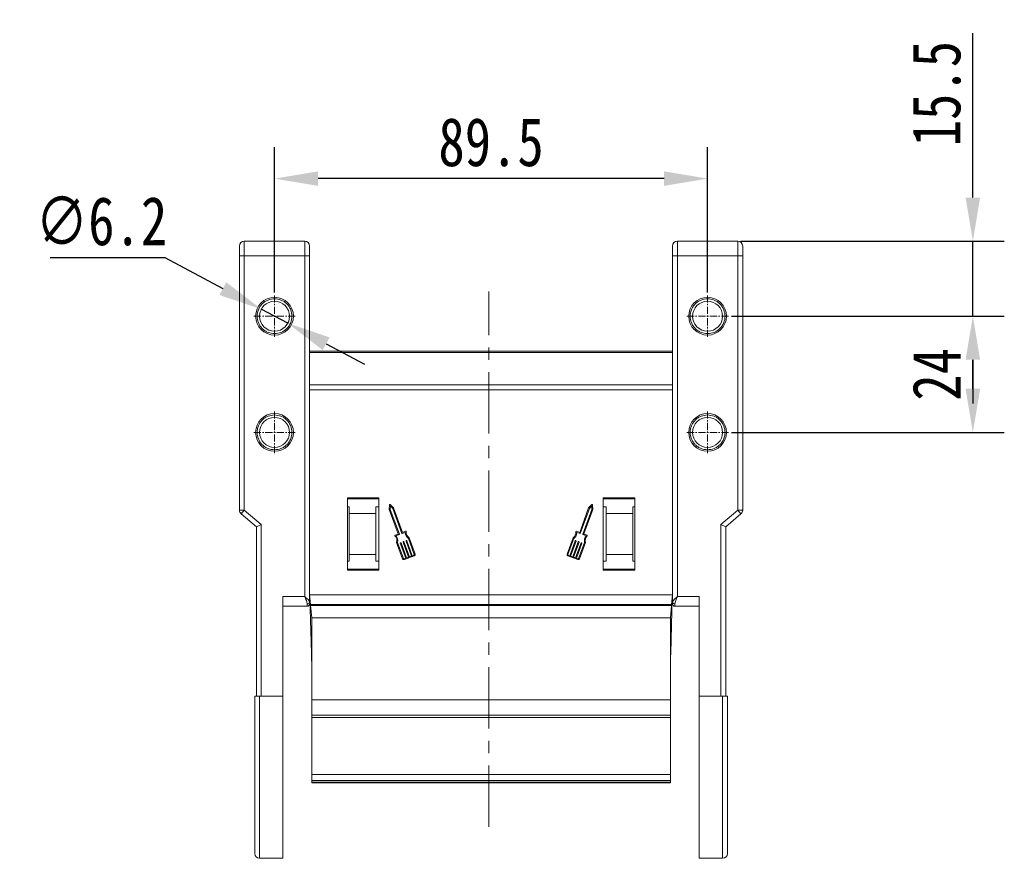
# Model space of a CAD drawing. Header units: millimetres. Extents: x 3698 to 5159, y 261 to 1294.
# Tile 6 of 46: x 3863 to 4067, y 825 to 998. Entities that reach past the tile are written whole.
import ezdxf

# ---------------------------------------------------------------- set-up
doc = ezdxf.new("R2010")
doc.units = ezdxf.units.MM
doc.linetypes.add('CENTER', pattern=[0.6, 0.375, -0.075, 0.075, -0.075])
doc.linetypes.add('CENTERX2', pattern=[20.32, 12.7, -2.54, 2.54, -2.54])
doc.styles.get("Standard").update_dxf_attribs({"font": '仿宋_GB2312.ttf', "width": 0.8})
doc.dimstyles.new('ISO-45.1', dxfattribs={"dimtxt": 10, "dimasz": 9, "dimexe": 6.5, "dimexo": 0.625, "dimgap": 2.5, "dimtad": 1, "dimtoh": 1, "dimdsep": 46, "dimtxsty": 'Standard', "dimcen": 2.5, "dimadec": 0, "dimazin": 0, "dimtfac": 1, "dimtmove": 0, "dimatfit": 3, "dimfxl": 0, "dimarcsym": 0})
doc.dimstyles.new('副本 ISO-45.1', dxfattribs={"dimtxt": 10, "dimasz": 9, "dimexe": 6.5, "dimexo": 0.625, "dimgap": 2.5, "dimtad": 1, "dimdsep": 46, "dimtxsty": 'Standard', "dimcen": 2.5, "dimadec": 0, "dimazin": 0, "dimtfac": 1, "dimtmove": 0, "dimatfit": 3, "dimfxl": 0, "dimarcsym": 0})

# ---------------------------------------------------------------- blocks, each defined once
blk = doc.blocks.new('*D1935')
at = {"color": 0, "lineweight": -2}
for p, q in [((4010.13, 936.58), (4066.54, 936.58)), ((4060.04, 921.58), (4060.04, 927.58)), ((4010.13, 912.58), (4066.54, 912.58))]:
    blk.add_line(p, q, dxfattribs=at)
at = {"color": 0, "lineweight": 9}
for points in [[(4058.54, 927.58), (4061.54, 927.58), (4060.04, 936.58)], [(4058.54, 921.58), (4061.54, 921.58), (4060.04, 912.58)]]:
    blk.add_solid(points, dxfattribs=at)
at = {"layer": 'Defpoints', "color": 0, "lineweight": 9}
for p in [(4009.51, 936.58), (4060.04, 936.58), (4009.51, 912.58)]:
    blk.add_point(p, dxfattribs=at)
at = {"color": 0, "lineweight": 9, "insert": (4052.54, 924.58), "char_height": 10, "attachment_point": 5, "rotation": 90}
blk.add_mtext('24', dxfattribs=at)
blk = doc.blocks.new('*D1936')
at = {"color": 0, "lineweight": -2}
for p, q in [((4060.04, 961.08), (4060.04, 995.06)), ((4012.09, 952.08), (4066.54, 952.08)), ((4060.04, 936.58), (4060.04, 952.08)), ((4010.13, 936.58), (4066.54, 936.58)), ((4060.04, 927.58), (4060.04, 918.58))]:
    blk.add_line(p, q, dxfattribs=at)
at = {"color": 0, "lineweight": 9}
for points in [[(4058.54, 961.08), (4061.54, 961.08), (4060.04, 952.08)], [(4058.54, 927.58), (4061.54, 927.58), (4060.04, 936.58)]]:
    blk.add_solid(points, dxfattribs=at)
at = {"layer": 'Defpoints', "color": 0, "lineweight": 9}
for p in [(4011.47, 952.08), (4060.04, 952.08), (4009.51, 936.58)]:
    blk.add_point(p, dxfattribs=at)
at = {"color": 0, "lineweight": 9, "insert": (4052.54, 982.57), "char_height": 10, "attachment_point": 5, "rotation": 90}
blk.add_mtext('15.5', dxfattribs=at)
blk = doc.blocks.new('*D1937')
at = {"color": 0, "lineweight": -2}
for p, q in [((3915.72, 941.5), (3915.72, 971.51)), ((4005.22, 941.5), (4005.22, 971.51)), ((3996.22, 965.01), (3924.72, 965.01))]:
    blk.add_line(p, q, dxfattribs=at)
at = {"color": 0, "lineweight": 9}
for points in [[(3924.72, 966.51), (3924.72, 963.51), (3915.72, 965.01)], [(3996.22, 966.51), (3996.22, 963.51), (4005.22, 965.01)]]:
    blk.add_solid(points, dxfattribs=at)
at = {"layer": 'Defpoints', "color": 0, "lineweight": 9}
for p in [(3915.72, 965.01), (3915.72, 940.87), (4005.22, 940.87)]:
    blk.add_point(p, dxfattribs=at)
at = {"color": 0, "lineweight": 9, "insert": (3960.47, 972.51), "char_height": 10, "attachment_point": 5}
blk.add_mtext('89.5', dxfattribs=at)
blk = doc.blocks.new('*D1949')
at = {"color": 0, "lineweight": -2}
for p, q in [((3869.33, 948.68), (3893.03, 948.68)), ((3893.03, 948.68), (3905.04, 942.28)), ((3918.45, 935.13), (3912.98, 938.04)), ((3926.39, 930.89), (3934.34, 926.65))]:
    blk.add_line(p, q, dxfattribs=at)
at = {"color": 0, "lineweight": 9}
for points in [[(3905.75, 943.6), (3904.34, 940.96), (3912.98, 938.04)], [(3927.1, 932.21), (3925.69, 929.57), (3918.45, 935.13)]]:
    blk.add_solid(points, dxfattribs=at)
at = {"layer": 'Defpoints', "color": 0, "lineweight": 9}
for p in [(3912.98, 938.04), (3918.45, 935.13)]:
    blk.add_point(p, dxfattribs=at)
at = {"color": 0, "lineweight": 9, "insert": (3879.93, 956.18), "char_height": 10, "attachment_point": 5}
blk.add_mtext('∅6.2', dxfattribs=at)

msp = doc.modelspace()

# ---------------------------------------------------------------- linework, layer by layer
at = {"color": 7, "linetype": 'Continuous', "lineweight": 15}
for p, q in [((3909.468, 952.084), (3909.468, 949.084)), ((3921.968, 952.084), (3909.468, 952.084)), ((3921.968, 952.084), (3921.968, 949.084)), ((3998.968, 949.084), (3998.968, 952.084)), ((4011.468, 952.084), (3998.968, 952.084)), ((4011.468, 949.084), (4011.468, 952.084)), ((3908.468, 949.084), (3909.468, 949.084)), ((3908.468, 949.084), (3908.468, 896.544)), ((3909.468, 896.544), (3909.468, 949.084)), ((3909.468, 949.084), (3921.968, 949.084)), ((3921.968, 949.084), (3921.968, 878.647)), ((3921.968, 949.084), (3922.968, 949.084)), ((3922.968, 877.529), (3922.968, 949.084)), ((3997.968, 949.084), (3997.968, 877.529)), ((3998.968, 949.084), (3997.968, 949.084)), ((3998.968, 878.647), (3998.968, 949.084)), ((3998.968, 949.084), (4011.468, 949.084)), ((4011.468, 949.084), (4011.468, 896.544)), ((4012.468, 949.084), (4011.468, 949.084)), ((4012.468, 896.544), (4012.468, 949.084)), ((3960.016, 929.375), (3922.968, 929.375)), ((3960.016, 929.075), (3922.968, 929.075)), ((3997.968, 929.375), (3960.016, 929.375)), ((3997.968, 929.075), (3960.016, 929.075)), ((3960.016, 922.375), (3922.968, 922.375)), ((3997.968, 922.375), (3960.016, 922.375)), ((3922.968, 921.375), (3960.016, 921.375)), ((3960.016, 921.375), (3997.968, 921.375)), ((3937.268, 899.084), (3930.768, 899.084)), ((3930.768, 899.084), (3930.768, 884.084)), ((3930.768, 898.834), (3937.268, 898.834)), ((3937.268, 884.084), (3937.268, 899.084)), ((3939.491, 897.602), (3939.442, 896.652)), ((3939.626, 896.68), (3939.662, 897.378)), ((3940.299, 896.965), (3939.649, 897.66)), ((3939.662, 897.378), (3940.14, 896.868)), ((3981.287, 897.66), (3980.637, 896.965)), ((3981.273, 897.378), (3980.795, 896.868)), ((3981.309, 896.68), (3981.273, 897.378)), ((3981.493, 896.652), (3981.444, 897.602)), ((3983.668, 899.084), (3983.668, 884.084)), ((3990.168, 899.084), (3983.668, 899.084)), ((3983.668, 898.834), (3990.168, 898.834)), ((3990.168, 884.084), (3990.168, 899.084)), ((3909.468, 896.544), (3908.468, 896.544)), ((3909.468, 896.544), (3908.817, 895.785)), ((3908.817, 895.785), (3911.968, 893.084)), ((3912.968, 893.544), (3909.468, 896.544)), ((3930.768, 897.198), (3931.168, 897.198)), ((3931.168, 895.834), (3931.168, 897.198)), ((3936.668, 895.834), (3931.168, 895.834)), ((3931.168, 895.834), (3931.168, 887.334)), ((3937.268, 897.198), (3936.668, 897.198)), ((3936.668, 897.198), (3936.668, 895.834)), ((3936.668, 895.834), (3936.668, 887.334)), ((3939.442, 896.652), (3941.278, 891.628)), ((3941.512, 891.519), (3939.626, 896.68)), ((3940.14, 896.868), (3942.026, 891.707)), ((3942.15, 891.898), (3940.299, 896.965)), ((3980.637, 896.965), (3978.785, 891.898)), ((3980.795, 896.868), (3978.91, 891.707)), ((3979.424, 891.519), (3981.309, 896.68)), ((3979.658, 891.628), (3981.493, 896.652)), ((3984.268, 897.198), (3983.668, 897.198)), ((3984.268, 895.834), (3984.268, 897.198)), ((3989.768, 895.834), (3984.268, 895.834)), ((3984.268, 887.334), (3984.268, 895.834)), ((3989.768, 897.198), (3990.168, 897.198)), ((3989.768, 897.198), (3989.768, 895.834)), ((3989.768, 887.334), (3989.768, 895.834)), ((4011.468, 896.544), (4007.968, 893.544)), ((4008.968, 893.084), (4012.119, 895.785)), ((4011.468, 896.544), (4012.468, 896.544)), ((4012.119, 895.785), (4011.468, 896.544)), ((3911.968, 893.084), (3912.968, 893.544)), ((3912.968, 858.084), (3912.968, 893.544)), ((4007.968, 893.544), (4007.968, 858.084)), ((4008.968, 893.084), (4007.968, 893.544)), ((3911.968, 893.084), (3911.968, 858.084)), ((3941.251, 891.569), (3940.631, 891.343)), ((3940.822, 891.219), (3941.485, 891.461)), ((3942.084, 891.68), (3942.746, 891.922)), ((3942.813, 892.14), (3942.15, 891.898)), ((3978.785, 891.898), (3978.123, 892.14)), ((3978.851, 891.68), (3978.189, 891.922)), ((3980.113, 891.219), (3979.451, 891.461)), ((3980.305, 891.343), (3979.685, 891.569)), ((4008.968, 858.084), (4008.968, 893.084)), ((3940.954, 889.856), (3942.196, 886.459)), ((3942.367, 886.521), (3941.145, 889.865)), ((3941.692, 889.697), (3942.826, 886.592)), ((3941.805, 889.787), (3941.719, 889.756)), ((3942.998, 886.655), (3941.863, 889.76)), ((3942.292, 889.916), (3943.426, 886.811)), ((3942.404, 890.006), (3942.319, 889.975)), ((3943.597, 886.874), (3942.463, 889.979)), ((3942.891, 890.135), (3944.026, 887.03)), ((3943.004, 890.225), (3942.918, 890.194)), ((3944.197, 887.093), (3943.063, 890.198)), ((3943.372, 890.679), (3944.594, 887.335)), ((3944.765, 887.398), (3943.524, 890.795)), ((3977.412, 890.795), (3976.17, 887.398)), ((3977.563, 890.679), (3976.342, 887.335)), ((3976.739, 887.093), (3977.873, 890.198)), ((3978.044, 890.135), (3976.91, 887.03)), ((3977.338, 886.874), (3978.473, 889.979)), ((3978.644, 889.916), (3977.51, 886.811)), ((3977.932, 890.225), (3978.017, 890.194)), ((3977.938, 886.655), (3979.072, 889.76)), ((3979.244, 889.697), (3978.109, 886.592)), ((3978.531, 890.006), (3978.617, 889.975)), ((3978.569, 886.521), (3979.791, 889.865)), ((3978.74, 886.459), (3979.981, 889.856)), ((3979.131, 889.787), (3979.216, 889.756)), ((3931.168, 887.334), (3936.668, 887.334)), ((3931.168, 885.971), (3931.168, 887.334)), ((3936.668, 887.334), (3936.668, 885.971)), ((3944.54, 887.218), (3944.197, 887.093)), ((3976.396, 887.218), (3976.739, 887.093)), ((3984.268, 887.334), (3989.768, 887.334)), ((3984.268, 885.971), (3984.268, 887.334)), ((3989.768, 887.334), (3989.768, 885.971)), ((3931.168, 885.971), (3930.768, 885.971)), ((3936.668, 885.971), (3937.268, 885.971)), ((3942.826, 886.592), (3942.484, 886.467)), ((3942.546, 886.296), (3944.602, 887.047)), ((3943.426, 886.811), (3942.998, 886.655)), ((3944.026, 887.03), (3943.597, 886.874)), ((3976.333, 887.047), (3978.389, 886.296)), ((3976.91, 887.03), (3977.338, 886.874)), ((3977.51, 886.811), (3977.938, 886.655)), ((3978.109, 886.592), (3978.452, 886.467)), ((3983.668, 885.971), (3984.268, 885.971)), ((3990.168, 885.971), (3989.768, 885.971)), ((3937.268, 884.334), (3930.768, 884.334)), ((3930.768, 884.084), (3937.268, 884.084)), ((3990.168, 884.334), (3983.668, 884.334)), ((3983.668, 884.084), (3990.168, 884.084)), ((3917.468, 878.647), (3917.468, 858.084)), ((3921.968, 878.647), (3917.468, 878.647)), ((3922.468, 876.647), (3922.468, 877.157)), ((3960.016, 879.044), (3922.968, 879.044)), ((3922.968, 879.044), (3923.155, 877.046)), ((3922.968, 877.264), (3922.968, 877.529)), ((3923.02, 878.488), (3923.344, 866.936)), ((3923.155, 877.046), (3960.016, 877.046)), ((3923.155, 877.046), (3923.174, 876.844)), ((3997.968, 879.044), (3960.016, 879.044)), ((3960.016, 877.046), (3997.78, 877.046)), ((3997.591, 866.936), (3997.916, 878.488)), ((3997.762, 876.844), (3997.78, 877.046)), ((3997.78, 877.046), (3997.968, 879.044)), ((3998.468, 877.157), (3998.468, 876.647)), ((4003.468, 878.647), (3998.968, 878.647)), ((4003.468, 858.084), (4003.468, 878.647)), ((3917.468, 876.647), (3922.468, 876.647)), ((3923.174, 876.844), (3960.016, 876.844)), ((3923.174, 876.844), (3923.418, 874.245)), ((3960.016, 876.844), (3997.762, 876.844)), ((3997.518, 874.245), (3997.762, 876.844)), ((3998.468, 876.647), (4003.468, 876.647)), ((3960.016, 874.245), (3923.418, 874.245)), ((3923.418, 874.245), (3923.418, 857.335)), ((3997.518, 874.245), (3960.016, 874.245)), ((3997.518, 857.335), (3997.518, 874.245)), ((3923.365, 866.189), (3923.344, 866.936)), ((3923.344, 866.936), (3923.418, 866.936)), ((3997.518, 866.936), (3997.591, 866.936)), ((3997.591, 866.936), (3997.57, 866.189)), ((3923.365, 866.189), (3923.418, 864.323)), ((3923.418, 866.189), (3923.365, 866.189)), ((3997.518, 864.323), (3997.57, 866.189)), ((3997.57, 866.189), (3997.518, 866.189)), ((3912.968, 858.084), (3912.618, 858.084)), ((3912.618, 858.084), (3912.618, 824.584)), ((3917.468, 858.084), (3912.968, 858.084)), ((3917.468, 858.084), (3917.468, 824.584)), ((3960.016, 857.335), (3923.418, 857.335)), ((3923.418, 857.335), (3923.418, 854.144)), ((3997.518, 857.335), (3960.016, 857.335)), ((3997.518, 854.144), (3997.518, 857.335)), ((4007.968, 858.084), (4003.468, 858.084)), ((4003.468, 824.584), (4003.468, 858.084)), ((4008.318, 858.084), (4007.968, 858.084)), ((4008.318, 824.584), (4008.318, 858.084)), ((3923.418, 854.144), (3960.016, 854.144)), ((3923.418, 854.144), (3923.418, 853.685)), ((3923.418, 853.685), (3923.418, 841.907)), ((3923.418, 853.685), (3960.016, 853.685)), ((3960.016, 854.144), (3997.518, 854.144)), ((3960.016, 853.685), (3997.518, 853.685)), ((3997.518, 853.685), (3997.518, 854.144)), ((3997.518, 841.907), (3997.518, 853.685)), ((3923.418, 841.907), (3923.418, 840.649)), ((3960.016, 841.907), (3923.418, 841.907)), ((3923.418, 840.649), (3960.016, 840.649)), ((3923.418, 840.649), (3923.418, 840.339)), ((3997.518, 841.907), (3960.016, 841.907)), ((3960.016, 840.649), (3997.518, 840.649)), ((3997.518, 840.649), (3997.518, 841.907)), ((3997.518, 840.339), (3997.518, 840.649)), ((3960.016, 840.339), (3923.418, 840.339)), ((3923.418, 840.339), (3923.418, 840.21)), ((3923.418, 840.21), (3960.016, 840.21)), ((3997.518, 840.339), (3960.016, 840.339)), ((3960.016, 840.21), (3997.518, 840.21)), ((3997.518, 840.21), (3997.518, 840.339)), ((3912.618, 824.584), (3917.468, 824.584)), ((4003.468, 824.584), (4008.318, 824.584))]:
    msp.add_line(p, q, dxfattribs=at)
at = {"color": 1, "linetype": 'CENTER', "lineweight": 9, "ltscale": 3.9624}
for p, q in [((3915.718, 932.294), (3915.718, 940.874)), ((4005.218, 932.294), (4005.218, 940.874)), ((3911.428, 936.584), (3920.008, 936.584)), ((4000.928, 936.584), (4009.508, 936.584)), ((3915.718, 908.294), (3915.718, 916.874)), ((4005.218, 908.294), (4005.218, 916.874)), ((3911.428, 912.584), (3920.008, 912.584)), ((4000.928, 912.584), (4009.508, 912.584))]:
    msp.add_line(p, q, dxfattribs=at)
at = {"color": 1, "linetype": 'CENTERX2', "lineweight": 13}
msp.add_line((3960.016, 831.058), (3960.016, 941.663), dxfattribs=at)
at = {"color": 7, "linetype": 'Continuous', "lineweight": 15}
for centre, radius in [((3915.718, 936.584), 3.9), ((4005.218, 936.584), 3.9), ((3915.718, 936.584), 3.1), ((4005.218, 936.584), 3.1), ((3915.718, 912.584), 3.9), ((4005.218, 912.584), 3.9), ((3915.718, 912.584), 3.1), ((4005.218, 912.584), 3.1)]:
    msp.add_circle(centre, radius, dxfattribs=at)
for centre, radius, start, end in [((3909.468, 951.084), 1, 90, 180), ((3921.968, 951.084), 1, 0, 90), ((3998.968, 951.084), 1, 90, 180), ((4011.468, 951.084), 1, 0, 90), ((3939.582, 897.597), 0.0912, 43.09192, 177.049), ((3981.353, 897.597), 0.0912, 2.951, 136.90808), ((3909.468, 896.544), 1, 180, 229.39871), ((4011.468, 896.544), 1, 310.60129, 0), ((3940.662, 891.257), 0.0912, 110.07046, 225.58546), ((3941.235, 891.612), 0.0456, 290.07046, 20.07046), ((3941.469, 891.503), 0.0456, 290.07046, 20.07046), ((3942.069, 891.722), 0.0456, 200.07046, 290.07046), ((3944.284, 891.917), 1.538, 179.8338, 233.62975), ((3942.844, 892.054), 0.0912, 354.55545, 110.07046), ((3944.284, 891.917), 1.355, 174.55545, 235.88812), ((3976.651, 891.917), 1.355, 304.11188, 5.44455), ((3976.651, 891.917), 1.538, 306.37025, 0.1662), ((3978.091, 892.054), 0.0912, 69.92954, 185.44455), ((3978.867, 891.722), 0.0456, 249.92954, 339.92954), ((3979.467, 891.503), 0.0456, 159.92954, 249.92954), ((3979.701, 891.612), 0.0456, 159.92954, 249.92954), ((3980.273, 891.257), 0.0912, 314.41454, 69.92954), ((3939.65, 890.224), 1.355, 344.2528, 45.58546), ((3939.65, 890.224), 1.538, 346.51116, 40.30711), ((3941.735, 889.713), 0.0456, 110.07046, 200.07046), ((3941.82, 889.744), 0.0456, 20.07046, 110.07046), ((3942.334, 889.932), 0.0456, 110.07046, 200.07046), ((3942.42, 889.963), 0.0456, 20.07046, 110.07046), ((3942.934, 890.151), 0.0456, 110.07046, 200.07046), ((3943.02, 890.182), 0.0456, 20.07046, 110.07046), ((3977.916, 890.182), 0.0456, 69.92954, 159.92954), ((3978.002, 890.151), 0.0456, 339.92954, 69.92954), ((3978.516, 889.963), 0.0456, 69.92954, 159.92954), ((3978.601, 889.932), 0.0456, 339.92954, 69.92954), ((3979.115, 889.744), 0.0456, 69.92954, 159.92954), ((3979.201, 889.713), 0.0456, 339.92954, 69.92954), ((3981.286, 890.224), 1.538, 139.69289, 193.48884), ((3981.286, 890.224), 1.355, 134.41454, 195.7472), ((3944.508, 887.304), 0.0912, 290.07046, 20.07046), ((3944.508, 887.304), 0.274, 290.07046, 20.07046), ((3976.427, 887.304), 0.274, 159.92954, 249.92954), ((3976.427, 887.304), 0.0912, 159.92954, 249.92954), ((3942.452, 886.553), 0.274, 200.07046, 290.07046), ((3942.452, 886.553), 0.0912, 200.07046, 290.07046), ((3978.483, 886.553), 0.274, 249.92954, 339.92954), ((3978.483, 886.553), 0.0912, 249.92954, 339.92954), ((3922.523, 877.604), 0.451, 262.91865, 350.4798), ((3922.468, 877.147), 0.5, 270, 0), ((3998.412, 877.604), 0.451, 189.5202, 277.08135), ((3998.468, 877.147), 0.5, 180, 270), ((3912.618, 825.584), 1, 180, 270), ((4008.318, 825.584), 1, 270, 0)]:
    msp.add_arc(centre, radius, start, end, dxfattribs=at)
for points, knots in [([(3908.468, 951.084), (3908.468, 951.057), (3908.468, 951.016), (3908.468, 950.767), (3908.468, 950.508), (3908.468, 950.19), (3908.468, 949.724), (3908.468, 949.336), (3908.468, 949.084)], [0, 0, 0, 0, 0.2394429, 0.3698071, 0.5000001, 0.6303641, 0.7605571, 1, 1, 1, 1]), ([(3922.968, 949.084), (3922.968, 949.336), (3922.968, 949.724), (3922.968, 950.19), (3922.968, 950.508), (3922.968, 950.767), (3922.968, 951.016), (3922.968, 951.057), (3922.968, 951.084)], [0, 0, 0, 0, 0.2394429, 0.3696359, 0.4999999, 0.6301929, 0.7605571, 1, 1, 1, 1]), ([(3997.968, 951.084), (3997.968, 951.057), (3997.968, 951.016), (3997.968, 950.767), (3997.968, 950.509), (3997.968, 950.19), (3997.968, 949.724), (3997.968, 949.336), (3997.968, 949.084)], [0, 0, 0, 0, 0.2394429, 0.3696359, 0.4999999, 0.6301929, 0.7605571, 1, 1, 1, 1]), ([(4012.468, 949.084), (4012.468, 949.336), (4012.468, 949.724), (4012.468, 950.19), (4012.468, 950.509), (4012.468, 950.767), (4012.468, 951.016), (4012.468, 951.057), (4012.468, 951.084)], [0, 0, 0, 0, 0.2394429, 0.3698071, 0.5000001, 0.6303641, 0.7605571, 1, 1, 1, 1]), ([(3915.718, 932.984), (3915.265, 933.033), (3914.566, 933.107), (3913.727, 933.556), (3913.155, 934.021), (3912.687, 934.594), (3912.253, 935.433), (3912.03, 936.584), (3912.253, 937.736), (3912.687, 938.575), (3913.155, 939.148), (3913.727, 939.613), (3914.566, 940.061), (3915.265, 940.136), (3915.718, 940.184)], [0, 0, 0, 0, 0.1197215, 0.184837, 0.25, 0.3151155, 0.3802785, 0.5, 0.6197215, 0.684837, 0.75, 0.8151155, 0.8802785, 1, 1, 1, 1]), ([(3915.718, 940.184), (3916.17, 940.136), (3916.869, 940.061), (3917.709, 939.613), (3918.281, 939.148), (3918.749, 938.575), (3919.183, 937.736), (3919.405, 936.584), (3919.183, 935.433), (3918.749, 934.594), (3918.281, 934.021), (3917.709, 933.556), (3916.87, 933.107), (3916.17, 933.033), (3915.718, 932.984)], [0, 0, 0, 0, 0.1197215, 0.184837, 0.25, 0.3151155, 0.3802785, 0.5, 0.6197215, 0.684837, 0.75, 0.8151155, 0.8802785, 1, 1, 1, 1]), ([(4005.218, 932.984), (4004.765, 933.033), (4004.066, 933.107), (4003.227, 933.556), (4002.655, 934.021), (4002.187, 934.594), (4001.753, 935.433), (4001.53, 936.584), (4001.753, 937.736), (4002.187, 938.575), (4002.655, 939.148), (4003.227, 939.613), (4004.066, 940.061), (4004.765, 940.136), (4005.218, 940.184)], [0, 0, 0, 0, 0.1197215, 0.184837, 0.25, 0.3151155, 0.3802785, 0.5, 0.6197215, 0.684837, 0.75, 0.8151155, 0.8802785, 1, 1, 1, 1]), ([(4005.218, 940.184), (4005.67, 940.136), (4006.369, 940.061), (4007.209, 939.613), (4007.781, 939.148), (4008.249, 938.575), (4008.683, 937.736), (4008.905, 936.584), (4008.683, 935.433), (4008.249, 934.594), (4007.781, 934.021), (4007.209, 933.556), (4006.37, 933.107), (4005.67, 933.033), (4005.218, 932.984)], [0, 0, 0, 0, 0.1197215, 0.184837, 0.25, 0.3151155, 0.3802785, 0.5, 0.6197215, 0.684837, 0.75, 0.8151155, 0.8802785, 1, 1, 1, 1]), ([(3915.718, 908.984), (3915.265, 909.033), (3914.566, 909.107), (3913.727, 909.556), (3913.155, 910.021), (3912.687, 910.594), (3912.253, 911.433), (3912.03, 912.584), (3912.253, 913.736), (3912.687, 914.575), (3913.155, 915.148), (3913.727, 915.613), (3914.566, 916.061), (3915.265, 916.136), (3915.718, 916.184)], [0, 0, 0, 0, 0.1197215, 0.184837, 0.25, 0.3151155, 0.3802785, 0.5, 0.6197215, 0.684837, 0.75, 0.8151155, 0.8802785, 1, 1, 1, 1]), ([(3915.718, 916.184), (3916.17, 916.136), (3916.869, 916.061), (3917.709, 915.613), (3918.281, 915.148), (3918.749, 914.575), (3919.183, 913.736), (3919.405, 912.584), (3919.183, 911.433), (3918.749, 910.594), (3918.281, 910.021), (3917.709, 909.556), (3916.87, 909.107), (3916.17, 909.033), (3915.718, 908.984)], [0, 0, 0, 0, 0.1197215, 0.184837, 0.25, 0.3151155, 0.3802785, 0.5, 0.6197215, 0.684837, 0.75, 0.8151155, 0.8802785, 1, 1, 1, 1]), ([(4005.218, 908.984), (4004.765, 909.033), (4004.066, 909.107), (4003.227, 909.556), (4002.655, 910.021), (4002.187, 910.594), (4001.753, 911.433), (4001.53, 912.584), (4001.753, 913.736), (4002.187, 914.575), (4002.655, 915.148), (4003.227, 915.613), (4004.066, 916.061), (4004.765, 916.136), (4005.218, 916.184)], [0, 0, 0, 0, 0.1197215, 0.184837, 0.25, 0.3151155, 0.3802785, 0.5, 0.6197215, 0.684837, 0.75, 0.8151155, 0.8802785, 1, 1, 1, 1]), ([(4005.218, 916.184), (4005.67, 916.136), (4006.369, 916.061), (4007.209, 915.613), (4007.781, 915.148), (4008.249, 914.575), (4008.683, 913.736), (4008.905, 912.584), (4008.683, 911.433), (4008.249, 910.594), (4007.781, 910.021), (4007.209, 909.556), (4006.37, 909.107), (4005.67, 909.033), (4005.218, 908.984)], [0, 0, 0, 0, 0.1197215, 0.184837, 0.25, 0.3151155, 0.3802785, 0.5, 0.6197215, 0.684837, 0.75, 0.8151155, 0.8802785, 1, 1, 1, 1]), ([(3921.968, 878.647), (3922.084, 878.378), (3922.265, 877.96), (3922.436, 877.461), (3922.458, 877.251), (3922.468, 877.157)], [0, 0, 0, 0, 0.4984131, 0.7729366, 1, 1, 1, 1]), ([(3921.968, 878.647), (3922.091, 878.541), (3922.335, 878.329), (3922.665, 878.02), (3922.915, 877.741), (3922.951, 877.597), (3922.968, 877.529)], [0, 0, 0, 0, 0.2515188, 0.5017844, 0.7656323, 1, 1, 1, 1]), ([(3997.968, 877.529), (3997.985, 877.597), (3998.02, 877.741), (3998.271, 878.02), (3998.6, 878.33), (3998.845, 878.541), (3998.968, 878.647)], [0, 0, 0, 0, 0.2343503, 0.4981953, 0.748869, 1, 1, 1, 1]), ([(3997.968, 877.529), (3997.968, 877.412), (3997.968, 877.286), (3997.968, 877.252), (3997.968, 877.249)], [0, 0, 0, 0, 0.93147, 1, 1, 1, 1]), ([(3998.468, 877.157), (3998.478, 877.251), (3998.499, 877.461), (3998.671, 877.96), (3998.851, 878.378), (3998.968, 878.647)], [0, 0, 0, 0, 0.227072, 0.5015871, 1, 1, 1, 1]), ([(3911.618, 858.084), (3911.618, 857.093), (3911.618, 855.111), (3911.618, 852.103), (3911.618, 849.089), (3911.618, 846.406), (3911.618, 844.104), (3911.618, 842.159), (3911.618, 839.955), (3911.618, 837.556), (3911.618, 835.063), (3911.618, 832.813), (3911.618, 830.848), (3911.618, 829.177), (3911.618, 827.833), (3911.618, 826.799), (3911.618, 826.094), (3911.618, 825.662), (3911.618, 825.61), (3911.618, 825.584)], [0, 0, 0, 0, 0.0582491, 0.116493, 0.1782416, 0.23998, 0.2829052, 0.3257282, 0.3686443, 0.434335, 0.5000152, 0.565706, 0.6313862, 0.6957083, 0.76002, 0.8217687, 0.883507, 0.9417587, 1, 1, 1, 1]), ([(3912.618, 858.084), (3912.505, 858.084), (3912.281, 858.084), (3911.981, 858.084), (3911.755, 858.084), (3911.635, 858.084), (3911.623, 858.084), (3911.618, 858.084)], [0, 0, 0, 0, 0.2146939, 0.4293877, 0.6440816, 0.8587754, 1, 1, 1, 1]), ([(4009.318, 858.084), (4009.307, 858.084), (4009.285, 858.084), (4009.112, 858.084), (4008.858, 858.084), (4008.577, 858.084), (4008.392, 858.084), (4008.318, 858.084)], [0, 0, 0, 0, 0.2146939, 0.4293877, 0.6440816, 0.8587754, 1, 1, 1, 1]), ([(4009.318, 825.584), (4009.318, 825.61), (4009.318, 825.662), (4009.318, 826.094), (4009.318, 826.799), (4009.318, 827.716), (4009.318, 828.717), (4009.318, 829.725), (4009.318, 831.063), (4009.318, 832.813), (4009.318, 835.063), (4009.318, 837.556), (4009.318, 840.25), (4009.318, 843.109), (4009.318, 846.061), (4009.318, 849.089), (4009.318, 852.104), (4009.318, 855.111), (4009.318, 857.093), (4009.318, 858.084)], [0, 0, 0, 0, 0.0582517, 0.116493, 0.1782416, 0.23998, 0.2829052, 0.3257282, 0.3686443, 0.434335, 0.5000152, 0.565706, 0.6313862, 0.6957083, 0.76002, 0.8217687, 0.8835071, 0.9417561, 1, 1, 1, 1])]:
    msp.add_open_spline(points, degree=3, knots=knots, dxfattribs=at)

# ---------------------------------------------------------------- dimensions: what is measured, and where the dimension line sits
at = {"color": 5, "lineweight": 9}
for base, p1, p2, picture, middle in [((4060.037, 952.084), (4009.508, 936.584), (4011.468, 952.084), '*D1936', (4052.537, 982.574)), ((4060.037, 936.584), (4009.508, 912.584), (4009.508, 936.584), '*D1935', (4052.537, 924.584))]:
    dim = msp.add_linear_dim(base=base, p1=p1, p2=p2, angle=90, dimstyle='副本 ISO-45.1', dxfattribs=at)
    dim.commit()
    dim.dimension.update_dxf_attribs({"geometry": picture, "text_midpoint": middle})
dim = msp.add_linear_dim(base=(3915.718, 965.009), p1=(4005.218, 940.874), p2=(3915.718, 940.874), dimstyle='副本 ISO-45.1', dxfattribs=at)
dim.commit()
dim.dimension.update_dxf_attribs({"geometry": '*D1937', "text_midpoint": (3960.468, 972.509)})
dim = msp.add_diameter_dim_2p(p1=(3918.453, 935.125), p2=(3912.983, 938.043), dimstyle='ISO-45.1', dxfattribs=at)
dim.commit()
dim.dimension.update_dxf_attribs({"geometry": '*D1949', "text_midpoint": (3879.934, 948.683), "dimtype": 163})

doc.saveas('drawing.dxf')
